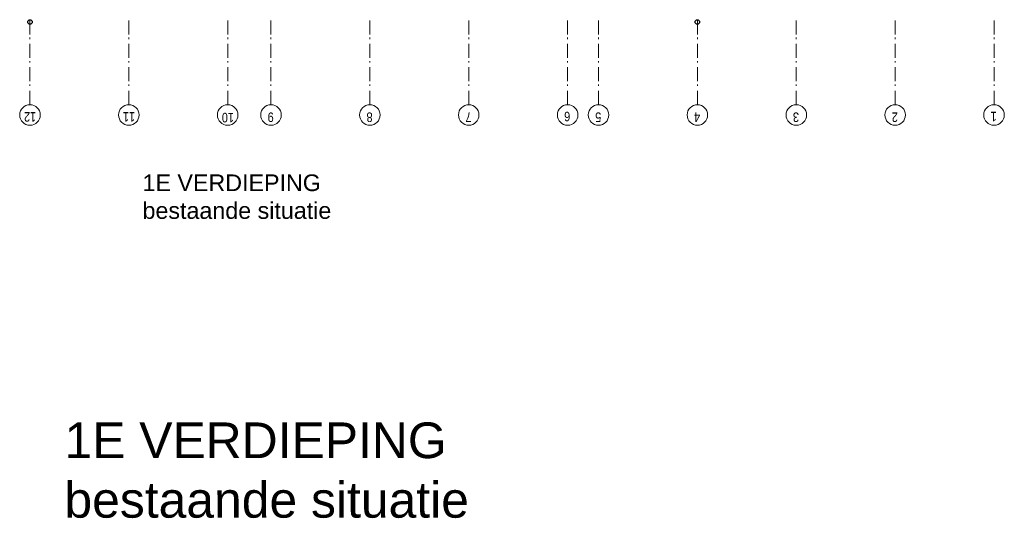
# Model space of a CAD drawing. Header units: millimetres. Extents: x 274596 to 660162, y 141333 to 298920.
# Tile 26 of 165: x 414552 to 432077, y 179504 to 188371. Entities that reach past the tile are written whole.
import ezdxf

# ---------------------------------------------------------------- set-up
doc = ezdxf.new("R2010")
doc.units = ezdxf.units.MM
doc.header["$LTSCALE"] = 400
doc.linetypes.add('STYLE_06', pattern=[1.041641, 0.625, -0.208282, 0.069427, -0.138931])
doc.layers.add('None', color=7, linetype='Continuous', lineweight=9)
doc.layers.add('plat', color=5, linetype='Continuous')
doc.styles.add('Arial', font='arial.ttf', dxfattribs={"height": 211.666667})
doc.styles.add('Arial Narrow', font='ARIALN.TTF', dxfattribs={"height": 222.25})

# ---------------------------------------------------------------- blocks, each defined once
blk = doc.blocks.new('HWA')
at = {"layer": 'None', "color": 92, "linetype": 'Continuous', "lineweight": 25}
blk.add_circle((0, -74), 40, dxfattribs=at)

msp = doc.modelspace()

# ---------------------------------------------------------------- linework, layer by layer
at = {"layer": 'None', "color": 7, "linetype": 'STYLE_06', "lineweight": 9}
for p, q in [((414734.41069, 186859.2531), (414734.41069, 188359.2531)), ((416494.41069, 186859.2531), (416494.41069, 188359.2531)), ((418254.41069, 186859.2531), (418254.41069, 188359.2531)), ((419024.41069, 186859.2531), (419024.41069, 188359.2531)), ((420784.41069, 186859.2531), (420784.41069, 188359.2531)), ((422544.41069, 186859.2531), (422544.41069, 188359.2531)), ((424304.41069, 186859.2531), (424304.41069, 188359.2531)), ((424854.41069, 186859.2531), (424854.41069, 188359.2531)), ((426614.41069, 186859.2531), (426614.41069, 188359.2531)), ((428374.41069, 186859.2531), (428374.41069, 188359.2531)), ((430134.41069, 186859.2531), (430134.41069, 188359.2531)), ((431894.41069, 186859.2531), (431894.41069, 188359.2531))]:
    msp.add_line(p, q, dxfattribs=at)
at = {"layer": 'None', "color": 43, "linetype": 'Continuous', "lineweight": 9}
for centre in [(414734.41069, 186676.64668), (416494.41069, 186676.64668), (418254.41069, 186676.64668), (419024.41069, 186676.64668), (420784.41069, 186676.64668), (422544.41069, 186676.64668), (424304.41069, 186676.64668), (424854.41069, 186676.64668), (426614.41069, 186676.64668), (428374.41069, 186676.64668), (430134.41069, 186676.64668), (431894.41069, 186676.64668)]:
    msp.add_circle(centre, 182.60642, dxfattribs=at)

# ---------------------------------------------------------------- block references
at = {"layer": 'None', "color": 7}
for p in [(414734.41069, 188405.42983), (426614.41069, 188404.37046)]:
    msp.add_blockref('HWA', p, dxfattribs=at)

# ---------------------------------------------------------------- texts
at = {"layer": 'None', "color": 8, "attachment_point": 1, "rotation": 180, "style": 'Arial Narrow'}
for s, insert, char_height in [('12', (414845.53425, 186558.07969), 169.333333), ('11', (416605.53425, 186558.07969), 169.333333), ('10', (418365.53425, 186545.44701), 169.333333), ('9', (419073.09403, 186551.76335), 169.33333), ('8', (420833.09403, 186551.76335), 169.33333), ('7', (422593.09403, 186551.76335), 169.33333), ('6', (424350.98693, 186563.8891), 169.33333), ('5', (424903.09403, 186551.76335), 169.33333), ('4', (426663.09403, 186551.76335), 169.33333), ('3', (428423.09403, 186551.76335), 169.33333), ('2\\P', (430183.09403, 186551.76335), 169.33333), ('1', (431940.98693, 186563.8891), 169.33333)]:
    msp.add_mtext(s, dxfattribs=dict(at, insert=insert, char_height=char_height))
at = {"layer": 'plat', "attachment_point": 1, "style": 'Arial'}
for insert, char_height in [((416738.08062, 185619.51537), 296.3333333), ((415348.05535, 181208.24176), 635)]:
    msp.add_mtext('1E VERDIEPING\\Pbestaande situatie', dxfattribs=dict(at, insert=insert, char_height=char_height))

doc.saveas('drawing.dxf')
